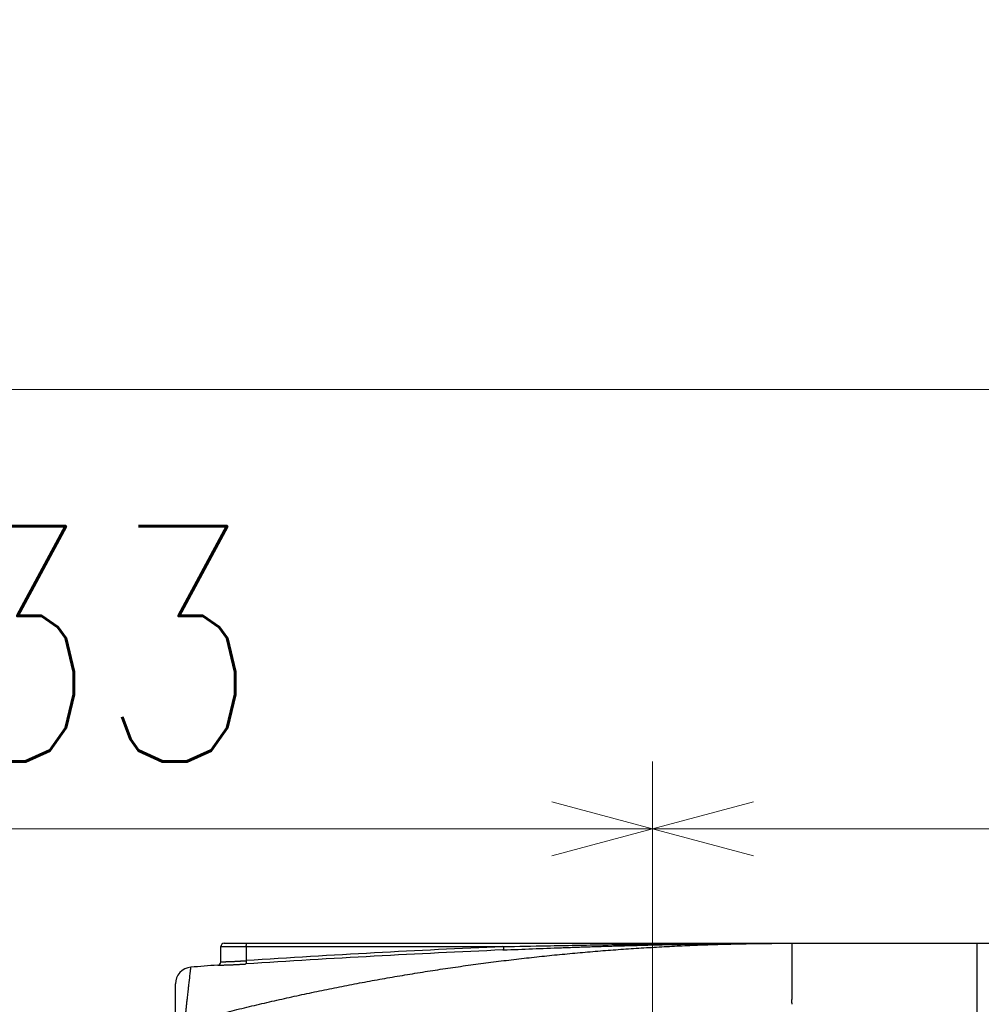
# Model space of a CAD drawing. Header units: millimetres. Extents: x 0 to 840, y 0 to 594.
# Tile 81 of 148: x 375 to 403, y 390 to 419. Entities that reach past the tile are written whole.
import ezdxf

# ---------------------------------------------------------------- set-up
doc = ezdxf.new("R2010")
doc.units = ezdxf.units.MM
doc.header["$LTSCALE"] = 0.36378
doc.layers.add('NoLayerName_001', color=7, linetype='Continuous')
doc.layers.add('NoLayerName_007', color=7, linetype='Continuous')
doc.styles.get("Standard").update_dxf_attribs({"font": 'txt', "bigfont": 'extfont2'})
doc.dimstyles.get("Standard").update_dxf_attribs({"dimtxt": 2.5, "dimasz": 2.5, "dimexe": 1, "dimexo": 1, "dimtad": 1, "dimdec": 3, "dimzin": 0, "dimdsep": 46, "dimtxsty": 'Standard', "dimcen": 2.5, "dimadec": 3, "dimazin": 0, "dimtfac": 0.75, "dimtdec": 3, "dimtmove": 0, "dimatfit": 3, "dimfxl": 1, "dimarcsym": 0})

# ---------------------------------------------------------------- blocks, each defined once
blk = doc.blocks.new('_OPEN30')
at = {"color": 0, "linetype": 'ByBlock', "lineweight": -2}
for p, q in [((-1, 0.267949), (0, 0)), ((0, 0), (-1, -0.267949)), ((0, 0), (-1, 0))]:
    blk.add_line(p, q, dxfattribs=at)
blk = doc.blocks.new('*D70')
at = {"layer": 'Defpoints', "color": 0}
for p in [(393.597, 395.225), (393.597, 338.419), (489.197, 324.684)]:
    blk.add_point(p, dxfattribs=at)
at = {"layer": 'NoLayerName_001', "color": 0, "linetype": 'Continuous', "lineweight": 13}
for p, q in [((393.597, 340.419), (393.597, 397.225)), ((489.197, 326.684), (489.197, 397.225)), ((486.197, 395.225), (396.597, 395.225))]:
    blk.add_line(p, q, dxfattribs=at)
at = {"layer": 'NoLayerName_001', "color": 0, "lineweight": 13, "xscale": 3, "yscale": 3, "zscale": 3, "rotation": 180}
blk.add_blockref('_OPEN30', (393.597, 395.225), dxfattribs=at)
at = {"layer": 'NoLayerName_001', "color": 0, "lineweight": 13, "xscale": 3, "yscale": 3, "zscale": 3}
blk.add_blockref('_OPEN30', (489.197, 395.225), dxfattribs=at)
at = {"layer": 'NoLayerName_001', "color": 0, "lineweight": 13, "insert": (441.397, 400.725), "char_height": 7, "attachment_point": 5}
blk.add_mtext('\\W0.8000;ＬＭ', dxfattribs=at)
blk = doc.blocks.new('*D71')
at = {"layer": 'Defpoints', "color": 0}
for p in [(489.197, 408.291), (489.197, 338.419), (333.097, 336.611)]:
    blk.add_point(p, dxfattribs=at)
at = {"layer": 'NoLayerName_001', "color": 0, "linetype": 'Continuous', "lineweight": 13}
for p, q in [((333.097, 338.611), (333.097, 410.291)), ((489.197, 340.419), (489.197, 410.291)), ((336.097, 408.291), (486.197, 408.291))]:
    blk.add_line(p, q, dxfattribs=at)
at = {"layer": 'NoLayerName_001', "color": 0, "lineweight": 13, "xscale": 3, "yscale": 3, "zscale": 3, "rotation": 180}
blk.add_blockref('_OPEN30', (333.097, 408.291), dxfattribs=at)
at = {"layer": 'NoLayerName_001', "color": 0, "lineweight": 13, "xscale": 3, "yscale": 3, "zscale": 3}
blk.add_blockref('_OPEN30', (489.197, 408.291), dxfattribs=at)
at = {"layer": 'NoLayerName_001', "color": 0, "lineweight": 13, "insert": (411.147, 413.791), "char_height": 7, "attachment_point": 5}
blk.add_mtext('\\W0.8000;ＬＬ', dxfattribs=at)
blk = doc.blocks.new('*D72')
at = {"layer": 'Defpoints', "color": 0}
for p in [(333.097, 420.16), (333.097, 336.611), (529.197, 287.419)]:
    blk.add_point(p, dxfattribs=at)
at = {"layer": 'NoLayerName_001', "color": 0, "linetype": 'Continuous', "lineweight": 13}
for p, q in [((333.097, 338.611), (333.097, 422.16)), ((529.197, 289.419), (529.197, 422.16)), ((526.197, 420.16), (336.097, 420.16))]:
    blk.add_line(p, q, dxfattribs=at)
at = {"layer": 'NoLayerName_001', "color": 0, "lineweight": 13, "xscale": 3, "yscale": 3, "zscale": 3, "rotation": 180}
blk.add_blockref('_OPEN30', (333.097, 420.16), dxfattribs=at)
at = {"layer": 'NoLayerName_001', "color": 0, "lineweight": 13, "xscale": 3, "yscale": 3, "zscale": 3}
blk.add_blockref('_OPEN30', (529.197, 420.16), dxfattribs=at)
at = {"layer": 'NoLayerName_001', "color": 0, "lineweight": 13, "insert": (431.147, 425.66), "char_height": 7, "attachment_point": 5}
blk.add_mtext('\\W0.8000;Ｌ', dxfattribs=at)
blk = doc.blocks.new('*D73')
at = {"layer": 'Defpoints', "color": 0}
for p in [(360.597, 395.225), (360.597, 338.565), (393.597, 338.419)]:
    blk.add_point(p, dxfattribs=at)
at = {"layer": 'NoLayerName_001', "color": 0, "linetype": 'Continuous', "lineweight": 13}
for p, q in [((360.597, 340.565), (360.597, 397.225)), ((393.597, 340.419), (393.597, 397.225)), ((390.597, 395.225), (363.597, 395.225))]:
    blk.add_line(p, q, dxfattribs=at)
at = {"layer": 'NoLayerName_001', "color": 0, "lineweight": 13, "xscale": 3, "yscale": 3, "zscale": 3, "rotation": 180}
blk.add_blockref('_OPEN30', (360.597, 395.225), dxfattribs=at)
at = {"layer": 'NoLayerName_001', "color": 0, "lineweight": 13, "xscale": 3, "yscale": 3, "zscale": 3}
blk.add_blockref('_OPEN30', (393.597, 395.225), dxfattribs=at)
at = {"layer": 'NoLayerName_001', "color": 0, "lineweight": 13, "insert": (377.097, 400.725), "char_height": 7, "attachment_point": 5}
blk.add_mtext('\\W0.8000;33', dxfattribs=at)

msp = doc.modelspace()

# ---------------------------------------------------------------- linework, layer by layer
at = {"layer": 'NoLayerName_001', "color": 7, "linetype": 'Continuous', "lineweight": 25}
for p, q in [((380.7471, 391.2682), (380.7471, 391.719)), ((380.8471, 391.819), (414.2471, 391.819)), ((389.1408, 391.6192), (389.1642, 391.6202)), ((379.3971, 364.7042), (379.3971, 390.6078))]:
    msp.add_line(p, q, dxfattribs=at)
at = {"layer": 'NoLayerName_001', "color": 8, "linetype": 'Continuous', "lineweight": 25}
for p, q in [((380.7471, 391.719), (389.1601, 391.719)), ((381.5063, 391.719), (381.5063, 391.3022)), ((389.1364, 391.718), (389.1601, 391.719)), ((397.7471, 390.7263), (397.7471, 391.819)), ((403.2471, 383.97), (403.2471, 391.819))]:
    msp.add_line(p, q, dxfattribs=at)
at = {"layer": 'NoLayerName_001', "color": 7, "linetype": 'Continuous', "lineweight": 25}
for centre, radius, start, end in [((380.8471, 391.719), 0.1, 89.99994, 180), ((379.8971, 390.6078), 0.5, 94.56331, 180), ((397.7395, 167.0535), 224.7653, 94.359378, 94.563259), ((380.6471, 391.2682), 0.1, 274.35198, 0.00063)]:
    msp.add_arc(centre, radius, start, end, dxfattribs=at)
at = {"layer": 'NoLayerName_001', "color": 8, "linetype": 'Continuous', "lineweight": 25}
for centre, radius, start, end in [((404.1756, 45.5588), 346.4857, 92.487707, 93.751337), ((404.1293, 45.8575), 346.0864, 92.482165, 93.75069)]:
    msp.add_arc(centre, radius, start, end, dxfattribs=at)
at = {"layer": 'NoLayerName_001', "color": 7, "linetype": 'Continuous', "lineweight": 25}
for points, knots in [([(379.6821, 389.4447), (379.8783, 389.4971), (380.2702, 389.6033), (380.8602, 389.7546), (381.4515, 389.9012), (382.0441, 390.0422), (382.638, 390.1778), (383.2331, 390.308), (383.8294, 390.4328), (384.4268, 390.5521), (385.0252, 390.666), (385.6246, 390.7744), (386.225, 390.8775), (386.8263, 390.9751), (387.4284, 391.0673), (388.0313, 391.1541), (388.635, 391.2355), (389.2394, 391.3116), (389.8444, 391.3822), (390.45, 391.4475), (391.0562, 391.5075), (391.6629, 391.5621), (392.27, 391.6114), (392.8776, 391.6554), (393.4856, 391.6942), (394.0938, 391.7277), (394.7023, 391.756), (395.3111, 391.779), (395.92, 391.797), (396.5289, 391.8096), (397.138, 391.8177), (397.544, 391.8182), (397.7471, 391.819)], [0, 0, 0, 0, 0.6090538, 1.2181526, 1.8272874, 2.4364491, 3.0456285, 3.6548161, 4.2640024, 4.873178, 5.4823404, 6.0914922, 6.7006358, 7.309773, 7.9189056, 8.5280346, 9.1371609, 9.7462857, 10.3554117, 10.9645414, 11.5736769, 12.1828195, 12.7919701, 13.4011288, 14.0102955, 14.6194667, 15.2286368, 15.8377992, 16.4469467, 17.0560714, 17.6651645, 18.274217, 18.274217, 18.274217, 18.274217]), ([(389.1642, 391.6202), (389.4502, 391.6318), (390.022, 391.6559), (390.737, 391.6825), (391.309, 391.7025), (391.7381, 391.7167), (392.1672, 391.7301), (392.5963, 391.7427), (393.0254, 391.7544), (393.4546, 391.7652), (393.8838, 391.7751), (394.313, 391.7841), (394.7422, 391.7921), (395.1714, 391.7992), (395.6007, 391.8052), (396.03, 391.8102), (396.4592, 391.8141), (396.8885, 391.8169), (397.3178, 391.8187), (397.604, 391.8188), (397.7471, 391.819)], [0, 0, 0, 0, 0.8585439, 1.7170925, 2.1463744, 2.5756639, 3.0049597, 3.4342601, 3.8635634, 4.2928682, 4.7221731, 5.1514771, 5.5807791, 6.0100782, 6.439374, 6.8686658, 7.2979535, 7.7272369, 8.1565161, 8.5857916, 8.5857916, 8.5857916, 8.5857916])]:
    msp.add_open_spline(points, degree=3, knots=knots, dxfattribs=at)
at = {"layer": 'NoLayerName_001', "color": 8, "linetype": 'Continuous', "lineweight": 25}
for points, knots in [([(381.5063, 391.719), (381.5063, 391.7202), (381.5063, 391.7226), (381.5063, 391.7261), (381.5064, 391.7296), (381.5065, 391.7332), (381.5066, 391.7367), (381.5068, 391.7402), (381.507, 391.7438), (381.5072, 391.7473), (381.5075, 391.7508), (381.5078, 391.7544), (381.5082, 391.7579), (381.5086, 391.7615), (381.509, 391.765), (381.5095, 391.7685), (381.51, 391.7721), (381.5106, 391.7756), (381.5112, 391.7791), (381.5118, 391.7825), (381.5125, 391.786), (381.5132, 391.7894), (381.514, 391.7927), (381.5148, 391.7961), (381.5158, 391.7994), (381.5169, 391.8027), (381.5183, 391.8061), (381.5199, 391.8094), (381.5219, 391.8127), (381.5241, 391.8158), (381.5268, 391.8185), (381.5292, 391.8187), (381.5303, 391.819)], [0, 0, 0, 0, 0.0035371, 0.00707194, 0.01060543, 0.01413849, 0.01767211, 0.02120729, 0.02474512, 0.0282867, 0.03183319, 0.03538579, 0.03894577, 0.04251289, 0.04608339, 0.04965302, 0.05321751, 0.05677258, 0.06031398, 0.06383743, 0.06733869, 0.07081353, 0.07426078, 0.07769759, 0.08115044, 0.0846507, 0.08823582, 0.09194977, 0.09583803, 0.0997525, 0.10338046, 0.10677988, 0.10677988, 0.10677988, 0.10677988]), ([(389.1601, 391.719), (389.1601, 391.7179), (389.1602, 391.7156), (389.1603, 391.7121), (389.1604, 391.7086), (389.1604, 391.7051), (389.1604, 391.7016), (389.1604, 391.6981), (389.1604, 391.6946), (389.1603, 391.6912), (389.1601, 391.6877), (389.16, 391.6842), (389.1598, 391.6807), (389.1595, 391.6772), (389.1592, 391.6736), (389.1589, 391.6701), (389.1586, 391.6667), (389.1581, 391.6632), (389.1577, 391.6597), (389.1572, 391.6563), (389.1567, 391.6529), (389.1561, 391.6495), (389.1555, 391.6461), (389.1548, 391.6428), (389.1539, 391.6395), (389.1529, 391.6362), (389.1517, 391.6328), (389.1503, 391.6294), (389.1486, 391.6261), (389.1466, 391.623), (389.1442, 391.6202), (389.1418, 391.6196), (389.1408, 391.6192)], [0, 0, 0, 0, 0.00348741, 0.00697267, 0.01045665, 0.01394027, 0.01742445, 0.02091019, 0.02439849, 0.0278904, 0.03138701, 0.03488945, 0.03839886, 0.04191468, 0.04543322, 0.04895049, 0.05246251, 0.05596533, 0.05945504, 0.06292778, 0.06637973, 0.06980711, 0.07321059, 0.07660802, 0.08002369, 0.08348561, 0.08702612, 0.09068222, 0.09448738, 0.09829094, 0.10184432, 0.10521591, 0.10521591, 0.10521591, 0.10521591]), ([(389.1601, 391.719), (389.5894, 391.7277), (390.3049, 391.7427), (391.3066, 391.7605), (392.1653, 391.7745), (393.024, 391.7867), (393.8827, 391.7972), (394.7414, 391.8057), (395.6002, 391.8123), (396.4589, 391.8168), (397.1746, 391.8188), (397.6039, 391.8189), (397.7471, 391.819)], [0, 0, 0, 0, 1.288144, 2.1469101, 3.0056831, 3.8644608, 4.7232401, 5.5820183, 6.4407936, 7.299565, 8.1583322, 8.5877144, 8.5877144, 8.5877144, 8.5877144]), ([(379.6821, 389.4447), (379.684, 389.4669), (379.6878, 389.5113), (379.6936, 389.5779), (379.6995, 389.6445), (379.7057, 389.711), (379.712, 389.7776), (379.7184, 389.8441), (379.725, 389.9106), (379.7317, 389.9771), (379.7386, 390.0436), (379.7456, 390.11), (379.7535, 390.1839), (379.7623, 390.2651), (379.7722, 390.3536), (379.7839, 390.4569), (379.8035, 390.6266), (379.8225, 390.7888), (379.8377, 390.9216), (379.8434, 390.9733), (379.8475, 391.0102), (379.8507, 391.0397), (379.8528, 391.0619), (379.8552, 391.0841), (379.8566, 391.0989), (379.8573, 391.1062)], [0, 0, 0, 0, 0.0668319, 0.1336642, 0.2004966, 0.2673291, 0.3341616, 0.400994, 0.4678262, 0.5346583, 0.6014904, 0.6683224, 0.7351544, 0.8242637, 0.9133729, 1.0024821, 1.1361457, 1.4257502, 1.4925823, 1.5371358, 1.5816927, 1.6039701, 1.6262415, 1.6485265, 1.6708005, 1.6708005, 1.6708005, 1.6708005]), ([(380.6547, 391.1685), (380.6671, 391.1686), (380.6918, 391.1686), (380.7414, 391.17), (380.7847, 391.1706), (380.8219, 391.1715), (380.8466, 391.1721), (380.8776, 391.173), (380.9147, 391.1741), (380.9519, 391.1754), (380.989, 391.1767), (381.0261, 391.1781), (381.0633, 391.1796), (381.1004, 391.1812), (381.1375, 391.1828), (381.1746, 391.1846), (381.2117, 391.1864), (381.2488, 391.1883), (381.286, 391.1903), (381.3231, 391.1924), (381.3602, 391.1946), (381.3972, 391.1968), (381.4343, 391.1991), (381.4652, 391.201), (381.4838, 391.2022), (381.49, 391.2026)], [0, 0, 0, 0, 0.03716326, 0.07431913, 0.14863947, 0.1672194, 0.18579916, 0.22295853, 0.26011802, 0.2972776, 0.3344372, 0.37159675, 0.40875628, 0.44591586, 0.48307553, 0.52023531, 0.5573952, 0.59455521, 0.63171529, 0.66887541, 0.70603554, 0.74319562, 0.78035557, 0.81751533, 0.83609511, 0.83609511, 0.83609511, 0.83609511]), ([(380.7471, 391.2682), (380.751, 391.2682), (380.7588, 391.2685), (380.7705, 391.2683), (380.7821, 391.2687), (380.7938, 391.2689), (380.8055, 391.269), (380.825, 391.2694), (380.8484, 391.2699), (380.8757, 391.2705), (380.899, 391.2711), (380.9224, 391.2718), (380.9458, 391.2725), (380.9692, 391.2733), (380.9925, 391.2741), (381.0159, 391.2749), (381.0393, 391.2758), (381.0627, 391.2768), (381.086, 391.2777), (381.1094, 391.2788), (381.1327, 391.2798), (381.16, 391.2811), (381.1911, 391.2827), (381.2262, 391.2845), (381.2612, 391.2864), (381.2962, 391.2885), (381.3312, 391.2905), (381.3663, 391.2927), (381.4013, 391.295), (381.4363, 391.2973), (381.4713, 391.2997), (381.4946, 391.3014), (381.5063, 391.3022)], [0, 0, 0, 0, 0.0117034, 0.02337683, 0.03508593, 0.04677895, 0.05846728, 0.07015988, 0.10524267, 0.12862832, 0.15201458, 0.17540146, 0.19878862, 0.22217574, 0.24556264, 0.2689494, 0.29233606, 0.31572269, 0.33910936, 0.36249608, 0.38588284, 0.40926964, 0.44434986, 0.47943005, 0.5145102, 0.54959034, 0.58467049, 0.61975067, 0.65483085, 0.68991103, 0.72499117, 0.76007123, 0.76007123, 0.76007123, 0.76007123]), ([(381.5063, 391.3022), (381.5063, 391.301), (381.5065, 391.2988), (381.5066, 391.2953), (381.5068, 391.2919), (381.5069, 391.2884), (381.507, 391.285), (381.507, 391.2815), (381.507, 391.2781), (381.507, 391.2746), (381.507, 391.2712), (381.5069, 391.2677), (381.5068, 391.2642), (381.5066, 391.2608), (381.5064, 391.2573), (381.5062, 391.2538), (381.5059, 391.2504), (381.5056, 391.2469), (381.5052, 391.2435), (381.5048, 391.2401), (381.5044, 391.2367), (381.5039, 391.2334), (381.5033, 391.23), (381.5027, 391.2267), (381.5019, 391.2234), (381.501, 391.2201), (381.4999, 391.2167), (381.4986, 391.2134), (381.4972, 391.21), (381.4954, 391.2068), (381.4931, 391.204), (381.4909, 391.2032), (381.49, 391.2026)], [0, 0, 0, 0, 0.00344785, 0.00689378, 0.01033861, 0.01378316, 0.01722829, 0.02067489, 0.02412385, 0.02757611, 0.03103264, 0.03449442, 0.03796242, 0.0414357, 0.04491084, 0.04838429, 0.05185259, 0.05531232, 0.05876013, 0.06219274, 0.06560697, 0.06899977, 0.07237425, 0.07574744, 0.07914007, 0.08257545, 0.08607977, 0.08968219, 0.09340206, 0.09709573, 0.10058529, 0.10394234, 0.10394234, 0.10394234, 0.10394234]), ([(397.7471, 390.0026), (397.7463, 390.0079), (397.7447, 390.0186), (397.7431, 390.0346), (397.7419, 390.0506), (397.7412, 390.0667), (397.7408, 390.0829), (397.7407, 390.099), (397.741, 390.1151), (397.7415, 390.1312), (397.7422, 390.1472), (397.7436, 390.174), (397.7452, 390.2008), (397.7466, 390.2276), (397.7474, 390.2436), (397.7481, 390.2597), (397.7487, 390.2758), (397.7492, 390.2919), (397.7496, 390.3079), (397.7498, 390.324), (397.7499, 390.3401), (397.75, 390.3562), (397.7499, 390.3777), (397.7498, 390.4099), (397.7496, 390.442), (397.7495, 390.4688), (397.7495, 390.4849), (397.7496, 390.5064), (397.7498, 390.5386), (397.7501, 390.5708), (397.7502, 390.5976), (397.7503, 390.6137), (397.7502, 390.6298), (397.7501, 390.6459), (397.7498, 390.662), (397.7494, 390.678), (397.7488, 390.6941), (397.7481, 390.7102), (397.7474, 390.7209), (397.7471, 390.7263)], [0, 0, 0, 0, 0.01609017, 0.03218705, 0.04829351, 0.06440841, 0.08052705, 0.09664155, 0.11274392, 0.12883721, 0.1449263, 0.16101412, 0.20928165, 0.22537272, 0.2414638, 0.25755437, 0.27364417, 0.28973328, 0.30582214, 0.32191141, 0.33800144, 0.35409225, 0.37018359, 0.40236597, 0.45063542, 0.46672372, 0.48281127, 0.49889868, 0.53107636, 0.57936033, 0.5954593, 0.61155827, 0.62765601, 0.64375161, 0.65984455, 0.6759348, 0.69202291, 0.70811007, 0.72419824, 0.72419824, 0.72419824, 0.72419824])]:
    msp.add_open_spline(points, degree=3, knots=knots, dxfattribs=at)
at = {"layer": 'NoLayerName_007', "color": 7, "linetype": 'Continuous', "lineweight": 25}
msp.add_line((397.7471, 391.819), (403.2471, 391.819), dxfattribs=at)

# ---------------------------------------------------------------- dimensions: what is measured, and where the dimension line sits
at = {"layer": 'NoLayerName_001', "color": 3, "linetype": 'Continuous', "lineweight": 13}
for base, p1, p2, text, picture, middle in [((333.0971, 420.1604), (529.1971, 287.419), (333.0971, 336.611), '\\W0.8000;Ｌ', '*D72', (431.1471, 420.1604)), ((360.5971, 395.2247), (393.5971, 338.419), (360.5971, 338.565), '\\W0.8000;<>', '*D73', (377.0971, 395.2247)), ((393.5971, 395.2247), (489.1971, 324.6843), (393.5971, 338.419), '\\W0.8000;ＬＭ', '*D70', (441.3971, 395.2247))]:
    dim = msp.add_linear_dim(base=base, p1=p1, p2=p2, angle=180, text=text, dimstyle='Standard', override={"dimtxt": 7, "dimasz": 3, "dimexe": 2, "dimexo": 2, "dimgap": 2, "dimzin": 8, "dimblk": 'OPEN30', "dimclrd": 0, "dimclre": 0, "dimclrt": 0, "dimtp": 0, "dimtm": 0, "dimlwd": 13, "dimlwe": 13}, dxfattribs=at)
    dim.commit()
    dim.dimension.update_dxf_attribs({"geometry": picture, "text_midpoint": middle, "dimtype": 160})
dim = msp.add_linear_dim(base=(489.1971, 408.2908), p1=(333.0971, 336.611), p2=(489.1971, 338.419), text='\\W0.8000;ＬＬ', dimstyle='Standard', override={"dimtxt": 7, "dimasz": 3, "dimexe": 2, "dimexo": 2, "dimgap": 2, "dimzin": 8, "dimblk": 'OPEN30', "dimclrd": 0, "dimclre": 0, "dimclrt": 0, "dimtp": 0, "dimtm": 0, "dimlwd": 13, "dimlwe": 13}, dxfattribs=at)
dim.commit()
dim.dimension.update_dxf_attribs({"geometry": '*D71', "text_midpoint": (411.1471, 408.2908), "dimtype": 160})

doc.saveas('drawing.dxf')
